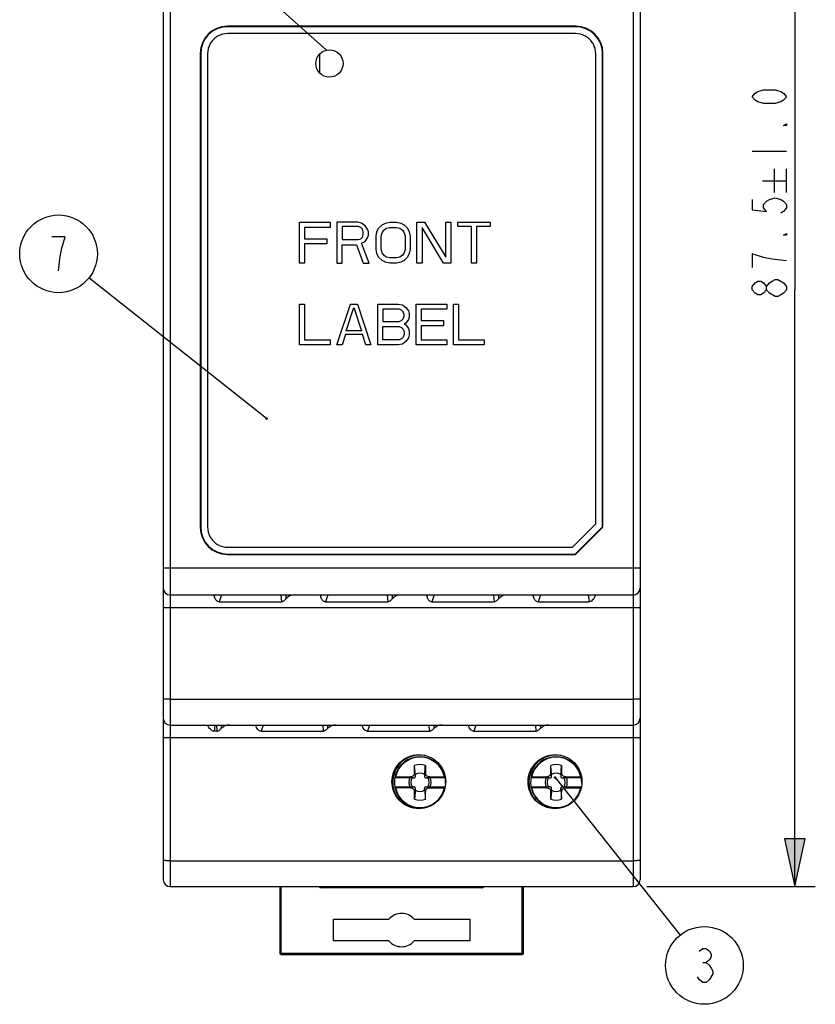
# Model space of a CAD drawing. Header units: millimetres. Extents: x 0 to 594, y 0 to 420.
# Tile 3 of 10: x 139 to 198, y 152 to 224. Entities that reach past the tile are written whole.
import ezdxf

# ---------------------------------------------------------------- set-up
doc = ezdxf.new("R2010")
doc.units = ezdxf.units.MM
doc.header["$LTSCALE"] = 32.67
doc.layers.get('0').update_dxf_attribs({"linetype": 'CONTINUOUS'})
doc.layers.add('03___PRT_ALL_CURVES', color=7, linetype='CONTINUOUS')
doc.styles.get("Standard").update_dxf_attribs({"font": 'txt', "width": 0.8})
doc.dimstyles.get("Standard").update_dxf_attribs({"dimtxt": 0.15625, "dimasz": 0.1875, "dimexe": 0.125, "dimexo": 0.0625, "dimtad": 0, "dimtih": 1, "dimtoh": 1, "dimdsep": 46, "dimtxsty": 'STANDARD', "dimblk": '_FILLED', "dimblk1": '_FILLED', "dimblk2": '_FILLED', "dimcen": 0.09, "dimazin": 2, "dimtp": 0.01, "dimtm": 0.01, "dimtfac": 1, "dimtofl": 0, "dimtmove": 0, "dimatfit": 3, "dimldrblk": '_FILLED', "dimfxl": 1, "dimtolj": 1, "dimarcsym": 0})

# ---------------------------------------------------------------- blocks, each defined once
blk = doc.blocks.new('_FILLED')
at = {"color": 0, "linetype": 'BYBLOCK'}
blk.add_solid([(0, 0), (-1, 0.17), (-1, -0.17)], dxfattribs=at)
blk = doc.blocks.new('_D1_BL1', base_point=(191.542, 204.59))
at = {"color": 2, "linetype": 'CONTINUOUS'}
for p, q in [((185.357, 248.34), (197.726, 248.34)), ((196.226, 248.34), (195.476, 244.84)), ((196.226, 248.34), (196.226, 204.59)), ((196.976, 244.84), (196.226, 248.34)), ((195.476, 244.84), (196.976, 244.84)), ((196.226, 160.84), (196.226, 204.59)), ((196.976, 164.34), (195.476, 164.34)), ((195.476, 164.34), (196.226, 160.84)), ((196.226, 160.84), (196.976, 164.34)), ((185.357, 160.84), (197.726, 160.84))]:
    blk.add_line(p, q, dxfattribs=at)
for points in [[(195.476, 244.84), (196.226, 248.34), (196.976, 244.84)], [(196.976, 164.34), (196.226, 160.84), (195.476, 164.34)]]:
    blk.add_solid(points, dxfattribs=at)

msp = doc.modelspace()

# ---------------------------------------------------------------- linework, layer by layer
at = {"color": 7, "linetype": 'CONTINUOUS'}
for p, q in [((149.857, 247.84), (149.857, 161.34)), ((150.357, 248.34), (150.357, 160.84)), ((184.357, 248.34), (184.357, 160.84)), ((184.857, 247.84), (184.857, 161.34)), ((154.573, 223.967), (154.6, 223.94)), ((180.141, 223.967), (154.573, 223.967)), ((180.115, 223.94), (154.6, 223.94)), ((180.115, 223.44), (154.6, 223.44)), ((180.141, 223.967), (180.115, 223.94)), ((152.581, 221.974), (152.581, 187.206)), ((152.581, 221.974), (152.607, 221.948)), ((152.607, 221.948), (152.607, 187.233)), ((153.107, 221.948), (153.107, 187.233)), ((161.357, 220.554), (161.357, 221.926)), ((181.607, 187.455), (181.607, 221.948)), ((182.133, 221.974), (182.107, 221.948)), ((182.107, 187.248), (182.107, 221.948)), ((182.133, 187.222), (182.133, 221.974)), ((152.581, 187.206), (152.607, 187.233)), ((179.892, 185.74), (181.607, 187.455)), ((180.1, 185.24), (182.107, 187.248)), ((182.133, 187.222), (180.126, 185.214)), ((182.133, 187.222), (182.107, 187.248)), ((154.6, 185.74), (179.892, 185.74)), ((154.573, 185.214), (154.6, 185.24)), ((154.573, 185.214), (180.126, 185.214)), ((154.6, 185.24), (180.1, 185.24)), ((180.126, 185.214), (180.1, 185.24)), ((149.857, 184.24), (184.857, 184.24)), ((150.357, 182.24), (184.357, 182.24)), ((154.131, 182.24), (153.958, 181.732)), ((158.5, 182.24), (158.53, 181.732)), ((158.851, 182.237), (158.867, 181.961)), ((161.937, 182.24), (161.765, 181.732)), ((166.307, 182.24), (166.336, 181.732)), ((166.657, 182.237), (166.673, 181.961)), ((169.744, 182.24), (169.571, 181.732)), ((174.113, 182.24), (174.143, 181.732)), ((174.464, 182.237), (174.48, 181.961)), ((177.55, 182.24), (177.378, 181.732)), ((181.062, 182.24), (181.134, 181.732)), ((181.564, 182.191), (181.557, 182.24)), ((153.958, 181.732), (158.53, 181.732)), ((161.765, 181.732), (166.336, 181.732)), ((169.571, 181.732), (174.143, 181.732)), ((177.378, 181.732), (181.134, 181.732)), ((184.357, 181.293), (150.357, 181.293)), ((150.357, 174.586), (184.357, 174.586)), ((150.357, 172.69), (184.357, 172.69)), ((153.652, 172.69), (153.59, 172.244)), ((153.757, 172.69), (153.783, 172.244)), ((154.107, 172.69), (154.121, 172.442)), ((157.194, 172.69), (157.042, 172.244)), ((161.563, 172.69), (161.589, 172.244)), ((161.913, 172.69), (161.928, 172.442)), ((165, 172.69), (164.849, 172.244)), ((169.396, 172.244), (169.37, 172.69)), ((169.72, 172.69), (169.734, 172.442)), ((172.807, 172.69), (172.655, 172.244)), ((177.176, 172.69), (177.202, 172.244)), ((177.526, 172.69), (177.541, 172.442)), ((153.783, 172.244), (153.59, 172.244)), ((157.042, 172.244), (161.589, 172.244)), ((164.849, 172.244), (169.396, 172.244)), ((172.655, 172.244), (177.202, 172.244)), ((184.357, 171.743), (150.357, 171.743)), ((168.305, 169.188), (168.305, 169.726)), ((168.369, 168.931), (168.305, 169.188)), ((169.105, 169.188), (169.041, 168.931)), ((169.105, 169.726), (169.105, 169.188)), ((178.305, 169.188), (178.305, 169.726)), ((178.369, 168.931), (178.305, 169.188)), ((179.105, 169.188), (179.041, 168.931)), ((179.105, 169.726), (179.105, 169.188)), ((166.86, 168.842), (167.969, 168.842)), ((166.899, 168.889), (168.005, 168.889)), ((168.005, 168.889), (168.263, 168.825)), ((168.13, 168.827), (168.263, 168.825)), ((168.369, 168.931), (168.367, 169.064)), ((169.043, 169.064), (169.041, 168.931)), ((169.147, 168.825), (169.404, 168.889)), ((169.147, 168.825), (169.28, 168.827)), ((169.404, 168.889), (170.511, 168.889)), ((169.441, 168.842), (170.55, 168.842)), ((176.86, 168.842), (177.969, 168.842)), ((176.899, 168.889), (178.005, 168.889)), ((178.005, 168.889), (178.263, 168.825)), ((178.13, 168.827), (178.263, 168.825)), ((178.369, 168.931), (178.367, 169.064)), ((179.043, 169.064), (179.041, 168.931)), ((179.147, 168.825), (179.404, 168.889)), ((179.147, 168.825), (179.28, 168.827)), ((179.404, 168.889), (180.511, 168.889)), ((179.441, 168.842), (180.55, 168.842)), ((167.969, 168.136), (166.86, 168.136)), ((168.005, 168.089), (166.899, 168.089)), ((168.263, 168.153), (168.005, 168.089)), ((168.263, 168.153), (168.13, 168.15)), ((168.305, 167.789), (168.369, 168.047)), ((168.305, 167.252), (168.305, 167.789)), ((168.367, 167.913), (168.369, 168.047)), ((169.043, 167.913), (169.041, 168.047)), ((169.041, 168.047), (169.105, 167.789)), ((169.105, 167.252), (169.105, 167.789)), ((169.404, 168.089), (169.147, 168.153)), ((169.147, 168.153), (169.28, 168.15)), ((169.404, 168.089), (170.511, 168.089)), ((170.542, 168.136), (169.441, 168.136)), ((177.969, 168.136), (176.86, 168.136)), ((178.005, 168.089), (176.899, 168.089)), ((178.263, 168.153), (178.005, 168.089)), ((178.263, 168.153), (178.13, 168.15)), ((178.305, 167.789), (178.369, 168.047)), ((178.305, 167.252), (178.305, 167.789)), ((178.367, 167.913), (178.369, 168.047)), ((179.041, 168.047), (179.105, 167.789)), ((179.043, 167.913), (179.041, 168.047)), ((179.105, 167.252), (179.105, 167.789)), ((179.404, 168.089), (179.147, 168.153)), ((179.147, 168.153), (179.28, 168.15)), ((179.404, 168.089), (180.511, 168.089)), ((180.541, 168.136), (179.441, 168.136)), ((150.357, 162.736), (184.357, 162.736)), ((150.357, 160.84), (184.357, 160.84)), ((158.407, 160.84), (158.407, 155.95)), ((158.507, 155.85), (158.507, 160.84)), ((161.457, 160.75), (161.457, 160.84)), ((173.257, 160.75), (161.457, 160.75)), ((173.257, 160.84), (173.257, 160.75)), ((176.207, 155.85), (176.207, 160.84)), ((176.307, 155.95), (176.307, 160.84)), ((162.359, 156.85), (162.359, 158.45)), ((162.359, 158.45), (166.429, 158.45)), ((168.285, 158.45), (172.355, 158.45)), ((172.355, 158.45), (172.355, 156.85)), ((166.429, 156.85), (162.359, 156.85)), ((172.355, 156.85), (168.285, 156.85)), ((158.407, 155.95), (176.307, 155.95)), ((158.507, 155.85), (176.207, 155.85))]:
    msp.add_line(p, q, dxfattribs=at)
at = {"color": 2, "linetype": 'CONTINUOUS'}
for p, q in [((193.101, 218.803), (193.309, 219.053)), ((193.309, 219.053), (193.518, 219.178)), ((193.518, 219.178), (193.934, 219.303)), ((193.934, 219.303), (194.768, 219.303)), ((194.768, 219.303), (195.184, 219.178)), ((195.184, 219.178), (195.393, 219.053)), ((195.393, 219.053), (195.601, 218.803)), ((193.309, 218.553), (193.101, 218.803)), ((193.518, 218.428), (193.309, 218.553)), ((193.934, 218.303), (193.518, 218.428)), ((194.768, 218.303), (193.934, 218.303)), ((195.184, 218.428), (194.768, 218.303)), ((195.393, 218.553), (195.184, 218.428)), ((195.601, 218.803), (195.393, 218.553)), ((195.393, 216.678), (195.601, 216.803)), ((195.601, 216.803), (195.601, 216.678)), ((195.601, 216.678), (195.393, 216.678)), ((193.101, 214.803), (195.601, 214.803)), ((194.726, 211.761), (194.726, 213.511)), ((195.601, 211.761), (195.601, 213.511)), ((193.851, 212.636), (195.601, 212.636)), ((193.101, 211.261), (193.101, 210.511)), ((193.934, 210.886), (194.143, 211.136)), ((194.143, 211.136), (194.351, 211.261)), ((194.351, 211.261), (194.768, 211.386)), ((194.768, 211.386), (195.184, 211.261)), ((195.184, 211.261), (195.393, 211.136)), ((195.393, 211.136), (195.601, 210.886)), ((193.101, 210.511), (194.143, 210.386)), ((193.934, 210.636), (193.934, 210.886)), ((194.143, 210.386), (193.934, 210.636)), ((195.393, 210.386), (195.184, 210.261)), ((195.601, 210.636), (195.393, 210.386)), ((195.601, 210.886), (195.601, 210.636)), ((142.671, 208.522), (141.671, 208.522)), ((142.421, 207.689), (142.546, 208.105)), ((142.546, 208.105), (142.671, 208.522)), ((195.393, 208.636), (195.601, 208.761)), ((195.601, 208.636), (195.393, 208.636)), ((195.601, 208.761), (195.601, 208.636)), ((142.296, 207.064), (142.421, 207.689)), ((142.171, 206.022), (142.296, 207.064)), ((193.101, 207.261), (193.101, 206.261)), ((193.934, 207.011), (193.101, 207.261)), ((194.559, 206.886), (193.934, 207.011)), ((195.601, 206.761), (194.559, 206.886)), ((193.309, 205.136), (193.518, 205.261)), ((193.518, 205.261), (193.726, 205.261)), ((193.726, 205.261), (193.934, 205.136)), ((194.351, 205.136), (194.559, 205.261)), ((194.559, 205.261), (194.768, 205.386)), ((194.768, 205.386), (194.976, 205.386)), ((194.976, 205.386), (195.393, 205.136)), ((193.101, 204.886), (193.309, 205.136)), ((193.101, 204.636), (193.101, 204.886)), ((193.309, 204.386), (193.101, 204.636)), ((193.934, 205.136), (194.143, 204.886)), ((194.143, 204.636), (193.934, 204.386)), ((194.143, 204.886), (194.351, 205.136)), ((194.143, 204.636), (194.143, 204.886)), ((194.351, 204.386), (194.143, 204.636)), ((195.393, 205.136), (195.601, 204.886)), ((195.601, 204.636), (195.393, 204.386)), ((195.601, 204.886), (195.601, 204.636)), ((193.518, 204.261), (193.309, 204.386)), ((193.726, 204.261), (193.518, 204.261)), ((193.934, 204.386), (193.726, 204.261)), ((194.768, 204.136), (194.351, 204.386)), ((194.976, 204.136), (194.768, 204.136)), ((195.184, 204.261), (194.976, 204.136)), ((195.393, 204.386), (195.184, 204.261)), ((189.21, 156.093), (189.46, 156.301)), ((189.46, 156.301), (189.71, 156.301)), ((189.71, 156.301), (189.96, 156.093)), ((189.96, 156.093), (190.085, 155.884)), ((189.96, 155.468), (189.71, 155.259)), ((190.085, 155.676), (189.96, 155.468)), ((190.085, 155.884), (190.085, 155.676)), ((189.46, 155.259), (189.71, 155.259)), ((189.71, 155.259), (189.96, 155.051)), ((189.96, 155.051), (190.085, 154.843)), ((190.085, 154.843), (190.21, 154.634)), ((190.21, 154.634), (190.21, 154.426)), ((189.21, 154.009), (189.085, 154.218)), ((189.46, 153.801), (189.21, 154.009)), ((189.96, 154.009), (189.71, 153.801)), ((190.21, 154.426), (189.96, 154.009)), ((189.71, 153.801), (189.46, 153.801))]:
    msp.add_line(p, q, dxfattribs=at)
at = {"color": 7, "linetype": 'CONTINUOUS'}
msp.add_circle((162.057, 221.24), 1, dxfattribs=at)
at = {"color": 2, "linetype": 'CONTINUOUS'}
for centre in [(142.171, 207.272), (189.585, 155.051)]:
    msp.add_circle(centre, 2.851, dxfattribs=at)
at = {"color": 7, "linetype": 'CONTINUOUS'}
for centre, radius, start, end in [((150.357, 182.74), 0.5, 180, 270), ((184.357, 182.74), 0.5, 270, 360), ((150.357, 173.19), 0.5, 180, 270), ((184.357, 173.19), 0.5, 270, 360), ((168.705, 168.489), 2, 78.7646, 221.96445), ((168.705, 168.489), 1.88, 357.33958, 293.8932), ((168.705, 168.489), 1.85, 12.48689, 167.51311), ((178.705, 168.489), 2, 79.04082, 221.86665), ((178.705, 168.489), 1.88, 357.28349, 294.03664), ((178.705, 168.489), 1.85, 12.48689, 167.51311), ((168.705, 168.489), 1.3, 72.07978, 107.92021), ((168.705, 168.489), 0.667, 59.54276, 120.45723), ((178.705, 168.489), 1.3, 72.07978, 107.92021), ((178.705, 168.489), 0.667, 59.54276, 120.45723), ((166.898, 166.959), 1.93, 89.99178, 90.81228), ((168.705, 168.489), 0.816, 154.38424, 205.61576), ((172.682, 220.167), 51.542, 264.75302, 264.93217), ((168.705, 168.489), 0.667, 149.54337, 210.4574), ((165.236, 214.537), 45.889, 275.05676, 275.25799), ((168.705, 168.489), 0.667, 329.54276, 30.4574), ((168.705, 168.489), 0.816, 334.38424, 25.61576), ((170.511, 166.927), 1.962, 89.19386, 90.0011), ((176.898, 166.959), 1.93, 89.99178, 90.81228), ((178.705, 168.489), 0.816, 154.38424, 205.61576), ((182.682, 220.167), 51.542, 264.75302, 264.93217), ((178.705, 168.489), 0.667, 149.54337, 210.4574), ((175.236, 214.537), 45.889, 275.05676, 275.25799), ((178.705, 168.489), 0.667, 329.54276, 30.4574), ((178.705, 168.489), 0.816, 334.38424, 25.61576), ((180.511, 166.926), 1.963, 89.19413, 90.00133), ((166.899, 170.05), 1.962, 269.19381, 270.0011), ((168.705, 168.489), 1.85, 192.48689, 347.51311), ((172.174, 122.442), 45.887, 95.05696, 95.25819), ((168.705, 168.489), 0.667, 239.54276, 300.45723), ((165.077, 120.683), 47.653, 84.74593, 84.93972), ((170.511, 170.07), 1.981, 269.99927, 270.47115), ((176.899, 170.05), 1.962, 269.19381, 270.0011), ((178.705, 168.489), 1.85, 192.48689, 347.51311), ((182.174, 122.442), 45.887, 95.05696, 95.25819), ((178.705, 168.489), 0.667, 239.54276, 300.45723), ((175.077, 120.683), 47.653, 84.74593, 84.93972), ((180.511, 170.07), 1.981, 269.99932, 270.46532), ((168.705, 168.489), 1.3, 252.07978, 287.92021), ((178.705, 168.489), 1.3, 252.07978, 287.92021), ((150.357, 161.34), 0.5, 180, 270), ((184.357, 161.34), 0.5, 270, 360), ((161.457, 160.95), 0.2, 213.58806, 270), ((173.257, 160.95), 0.2, 270, 326.41475), ((167.357, 157.65), 1.225, 40.7728, 139.2272), ((167.357, 157.65), 1.225, 220.7728, 319.2272), ((158.507, 155.95), 0.1, 180, 270), ((176.207, 155.95), 0.1, 270, 360)]:
    msp.add_arc(centre, radius, start, end, dxfattribs=at)
for centre, major_axis, ratio, start_param, end_param in [((154.589, 221.959), (-1.425, 1.425), 0.992433, -0.7816, 0.7816), ((154.615, 221.933), (1.425, -1.425), 0.992433, 2.359993, 3.923193), ((180.1, 221.933), (-1.425, -1.425), 0.992433, 2.359993, 3.923193), ((180.126, 221.959), (1.425, 1.425), 0.992433, -0.7816, 0.7816), ((154.589, 187.222), (1.425, 1.425), 0.992433, -3.923193, -2.359993), ((154.615, 187.248), (1.425, 1.425), 0.992433, 2.359993, 3.923193), ((159.704, 181.24), (0.819, -0.741), 0.820018, 8.688906, 9.455602), ((167.51, 181.24), (0.819, -0.741), 0.820018, 8.688906, 9.455602), ((175.317, 181.24), (0.819, -0.741), 0.820018, 8.688906, 9.455602), ((154.931, 171.69), (0.819, -0.741), 0.820018, 2.405721, 3.126437), ((162.737, 171.69), (0.819, -0.741), 0.820018, 2.405721, 3.126437), ((170.544, 171.69), (0.819, -0.741), 0.820018, 2.405721, 3.126437), ((178.35, 171.69), (0.819, -0.741), 0.820018, 2.405721, 3.126437)]:
    msp.add_ellipse(centre, major_axis=major_axis, ratio=ratio, start_param=start_param, end_param=end_param, dxfattribs=at)
for points in [[(154.6, 223.44), (154.338, 223.44), (153.817, 223.301), (153.247, 222.731), (153.107, 222.21), (153.107, 221.948)], [(181.607, 221.948), (181.607, 222.21), (181.468, 222.731), (180.898, 223.301), (180.377, 223.44), (180.115, 223.44)], [(153.107, 187.233), (153.107, 186.971), (153.247, 186.45), (153.817, 185.88), (154.338, 185.74), (154.6, 185.74)]]:
    msp.add_open_spline(points, degree=3, dxfattribs=at)
for points, knots in [([(153.958, 181.732), (153.922, 181.732), (153.852, 181.751), (153.774, 181.817), (153.716, 181.89), (153.659, 181.98), (153.614, 182.075), (153.598, 182.157), (153.608, 182.186)], [0, 0, 0, 0, 0.173497, 0.336633, 0.487099, 0.624308, 0.850108, 1, 1, 1, 1]), ([(153.608, 182.186), (153.611, 182.195), (153.622, 182.214), (153.653, 182.231), (153.693, 182.239), (153.723, 182.24), (153.74, 182.24)], [0, 0, 0, 0, 0.192837, 0.402667, 0.667299, 1, 1, 1, 1]), ([(161.765, 181.732), (161.729, 181.732), (161.658, 181.751), (161.581, 181.817), (161.522, 181.89), (161.466, 181.98), (161.421, 182.075), (161.405, 182.157), (161.415, 182.186)], [0, 0, 0, 0, 0.173497, 0.336633, 0.487099, 0.624308, 0.850108, 1, 1, 1, 1]), ([(161.415, 182.186), (161.418, 182.195), (161.429, 182.214), (161.459, 182.231), (161.5, 182.239), (161.53, 182.24), (161.547, 182.24)], [0, 0, 0, 0, 0.192837, 0.402667, 0.667299, 1, 1, 1, 1]), ([(169.571, 181.732), (169.535, 181.732), (169.465, 181.751), (169.387, 181.817), (169.329, 181.89), (169.272, 181.98), (169.227, 182.075), (169.211, 182.157), (169.221, 182.186)], [0, 0, 0, 0, 0.173497, 0.336633, 0.487099, 0.624308, 0.850108, 1, 1, 1, 1]), ([(169.221, 182.186), (169.224, 182.195), (169.235, 182.214), (169.265, 182.231), (169.306, 182.239), (169.336, 182.24), (169.353, 182.24)], [0, 0, 0, 0, 0.192837, 0.402667, 0.667299, 1, 1, 1, 1]), ([(177.378, 181.732), (177.342, 181.732), (177.271, 181.751), (177.194, 181.817), (177.135, 181.89), (177.079, 181.98), (177.034, 182.075), (177.018, 182.157), (177.027, 182.186)], [0, 0, 0, 0, 0.173497, 0.336633, 0.487099, 0.624308, 0.850108, 1, 1, 1, 1]), ([(177.027, 182.186), (177.031, 182.195), (177.042, 182.214), (177.072, 182.231), (177.112, 182.239), (177.143, 182.24), (177.16, 182.24)], [0, 0, 0, 0, 0.192837, 0.402667, 0.667299, 1, 1, 1, 1]), ([(181.55, 182.121), (181.536, 182.087), (181.493, 182.014), (181.38, 181.862), (181.244, 181.732), (181.134, 181.732)], [0, 0, 0, 0, 0.190069, 0.430702, 1, 1, 1, 1]), ([(181.564, 182.191), (181.565, 182.186), (181.565, 182.162), (181.557, 182.139), (181.55, 182.121)], [0, 0, 0, 0, 0.206425, 1, 1, 1, 1]), ([(158.867, 181.961), (158.825, 181.911), (158.733, 181.811), (158.603, 181.732), (158.53, 181.732)], [0, 0, 0, 0, 0.472736, 1, 1, 1, 1]), ([(166.673, 181.961), (166.631, 181.911), (166.539, 181.811), (166.409, 181.732), (166.336, 181.732)], [0, 0, 0, 0, 0.472736, 1, 1, 1, 1]), ([(174.48, 181.961), (174.438, 181.911), (174.346, 181.811), (174.216, 181.732), (174.143, 181.732)], [0, 0, 0, 0, 0.472736, 1, 1, 1, 1]), ([(150.357, 181.293), (150.293, 181.293), (150.201, 181.294), (150.083, 181.297), (150.008, 181.3), (149.948, 181.304), (149.899, 181.307), (149.876, 181.313), (149.857, 181.315), (149.857, 181.319)], [0, 0, 0, 0, 0.381067, 0.553351, 0.70431, 0.828311, 0.920847, 0.978293, 1, 1, 1, 1]), ([(184.857, 181.319), (184.857, 181.315), (184.839, 181.313), (184.815, 181.307), (184.767, 181.304), (184.707, 181.3), (184.631, 181.297), (184.514, 181.294), (184.421, 181.293), (184.357, 181.293)], [0, 0, 0, 0, 0.021707, 0.079153, 0.171689, 0.29569, 0.446649, 0.618933, 1, 1, 1, 1]), ([(150.357, 174.586), (150.293, 174.586), (150.201, 174.587), (150.083, 174.59), (150.008, 174.593), (149.948, 174.597), (149.899, 174.6), (149.876, 174.605), (149.857, 174.608), (149.857, 174.612)], [0, 0, 0, 0, 0.381067, 0.553351, 0.70431, 0.828311, 0.920847, 0.978293, 1, 1, 1, 1]), ([(184.857, 174.612), (184.857, 174.608), (184.839, 174.605), (184.815, 174.6), (184.767, 174.597), (184.707, 174.593), (184.631, 174.59), (184.514, 174.587), (184.421, 174.586), (184.357, 174.586)], [0, 0, 0, 0, 0.021707, 0.079153, 0.171689, 0.29569, 0.446649, 0.618933, 1, 1, 1, 1]), ([(156.674, 172.646), (156.677, 172.654), (156.686, 172.669), (156.71, 172.683), (156.743, 172.689), (156.768, 172.69), (156.781, 172.69)], [0, 0, 0, 0, 0.192525, 0.403264, 0.66786, 1, 1, 1, 1]), ([(164.481, 172.646), (164.483, 172.654), (164.492, 172.669), (164.517, 172.683), (164.55, 172.689), (164.574, 172.69), (164.588, 172.69)], [0, 0, 0, 0, 0.192525, 0.403264, 0.66786, 1, 1, 1, 1]), ([(172.287, 172.646), (172.29, 172.654), (172.299, 172.669), (172.323, 172.683), (172.356, 172.689), (172.381, 172.69), (172.394, 172.69)], [0, 0, 0, 0, 0.192525, 0.403264, 0.66786, 1, 1, 1, 1]), ([(153.59, 172.244), (153.553, 172.244), (153.481, 172.26), (153.368, 172.332), (153.267, 172.435), (153.19, 172.538), (153.156, 172.607), (153.15, 172.638), (153.152, 172.65)], [0, 0, 0, 0, 0.174324, 0.338685, 0.629772, 0.857962, 0.940664, 1, 1, 1, 1]), ([(153.783, 172.244), (153.82, 172.244), (153.908, 172.264), (154.02, 172.341), (154.09, 172.408), (154.121, 172.442)], [0, 0, 0, 0, 0.2739, 0.656806, 1, 1, 1, 1]), ([(157.042, 172.244), (157.007, 172.244), (156.938, 172.258), (156.833, 172.328), (156.746, 172.434), (156.685, 172.544), (156.665, 172.62), (156.674, 172.646)], [0, 0, 0, 0, 0.178182, 0.34535, 0.635328, 0.858101, 1, 1, 1, 1]), ([(161.928, 172.442), (161.907, 172.42), (161.815, 172.328), (161.691, 172.244), (161.589, 172.244)], [0, 0, 0, 0, 0.227256, 1, 1, 1, 1]), ([(164.849, 172.244), (164.814, 172.244), (164.745, 172.258), (164.639, 172.328), (164.553, 172.434), (164.491, 172.544), (164.472, 172.62), (164.481, 172.646)], [0, 0, 0, 0, 0.178182, 0.34535, 0.635328, 0.858101, 1, 1, 1, 1]), ([(169.734, 172.442), (169.714, 172.42), (169.622, 172.328), (169.498, 172.244), (169.396, 172.244)], [0, 0, 0, 0, 0.227256, 1, 1, 1, 1]), ([(172.655, 172.244), (172.62, 172.244), (172.551, 172.258), (172.446, 172.328), (172.359, 172.434), (172.298, 172.544), (172.278, 172.62), (172.287, 172.646)], [0, 0, 0, 0, 0.178182, 0.34535, 0.635328, 0.858101, 1, 1, 1, 1]), ([(177.541, 172.442), (177.52, 172.42), (177.428, 172.328), (177.304, 172.244), (177.202, 172.244)], [0, 0, 0, 0, 0.227256, 1, 1, 1, 1]), ([(150.357, 171.743), (150.293, 171.743), (150.201, 171.744), (150.083, 171.747), (150.008, 171.75), (149.948, 171.754), (149.899, 171.757), (149.876, 171.763), (149.857, 171.765), (149.857, 171.769)], [0, 0, 0, 0, 0.381067, 0.553351, 0.70431, 0.828311, 0.920847, 0.978293, 1, 1, 1, 1]), ([(184.857, 171.769), (184.857, 171.765), (184.839, 171.763), (184.815, 171.757), (184.767, 171.754), (184.707, 171.75), (184.631, 171.747), (184.514, 171.744), (184.421, 171.743), (184.357, 171.743)], [0, 0, 0, 0, 0.021707, 0.079153, 0.171689, 0.29569, 0.446649, 0.618933, 1, 1, 1, 1]), ([(168.62, 166.561), (168.362, 166.561), (167.843, 166.667), (167.183, 167.104), (166.748, 167.765), (166.589, 168.54), (166.749, 169.315), (167.184, 169.975), (167.845, 170.411), (168.364, 170.518), (168.621, 170.518)], [0, 0, 0, 0, 0.125077, 0.250101, 0.375078, 0.5, 0.624921, 0.7499, 0.874924, 1, 1, 1, 1]), ([(168.621, 170.518), (168.878, 170.518), (169.397, 170.411), (170.057, 169.975), (170.492, 169.314), (170.651, 168.539), (170.492, 167.764), (170.056, 167.103), (169.396, 166.667), (168.877, 166.561), (168.62, 166.561)], [0, 0, 0, 0, 0.125076, 0.250099, 0.375077, 0.499997, 0.62492, 0.749898, 0.874923, 1, 1, 1, 1]), ([(178.62, 166.562), (178.363, 166.562), (177.844, 166.668), (177.184, 167.104), (176.749, 167.765), (176.59, 168.54), (176.75, 169.314), (177.185, 169.975), (177.845, 170.411), (178.364, 170.517), (178.621, 170.517)], [0, 0, 0, 0, 0.125077, 0.2501, 0.375078, 0.5, 0.624921, 0.7499, 0.874924, 1, 1, 1, 1]), ([(178.621, 170.517), (178.878, 170.517), (179.397, 170.411), (180.057, 169.975), (180.492, 169.314), (180.651, 168.539), (180.491, 167.764), (180.056, 167.104), (179.396, 166.668), (178.877, 166.562), (178.62, 166.562)], [0, 0, 0, 0, 0.125076, 0.250099, 0.375077, 0.499997, 0.62492, 0.749898, 0.874923, 1, 1, 1, 1]), ([(168.305, 169.188), (168.305, 169.149), (168.289, 169.071), (168.223, 168.97), (168.123, 168.905), (168.044, 168.889), (168.005, 168.889)], [0, 0, 0, 0, 0.250011, 0.500002, 0.749991, 1, 1, 1, 1]), ([(168.367, 169.064), (168.357, 169.176), (168.336, 169.396), (168.315, 169.617), (168.305, 169.726)], [0, 0, 0, 0, 0.50647, 1, 1, 1, 1]), ([(169.043, 169.064), (169.053, 169.176), (169.074, 169.396), (169.094, 169.617), (169.105, 169.726)], [0, 0, 0, 0, 0.50647, 1, 1, 1, 1]), ([(169.404, 168.889), (169.366, 168.889), (169.287, 168.905), (169.187, 168.97), (169.121, 169.071), (169.105, 169.149), (169.105, 169.188)], [0, 0, 0, 0, 0.250011, 0.500002, 0.749991, 1, 1, 1, 1]), ([(178.305, 169.188), (178.305, 169.169), (178.301, 169.129), (178.284, 169.073), (178.256, 169.021), (178.219, 168.975), (178.173, 168.937), (178.121, 168.91), (178.064, 168.893), (178.025, 168.889), (178.005, 168.889)], [0, 0, 0, 0, 0.125006, 0.250008, 0.375005, 0.500002, 0.624999, 0.749996, 0.874995, 1, 1, 1, 1]), ([(178.367, 169.064), (178.357, 169.176), (178.336, 169.396), (178.315, 169.617), (178.305, 169.726)], [0, 0, 0, 0, 0.50647, 1, 1, 1, 1]), ([(179.043, 169.064), (179.053, 169.176), (179.074, 169.396), (179.094, 169.617), (179.105, 169.726)], [0, 0, 0, 0, 0.50647, 1, 1, 1, 1]), ([(179.404, 168.889), (179.366, 168.889), (179.287, 168.905), (179.187, 168.97), (179.121, 169.071), (179.105, 169.149), (179.105, 169.188)], [0, 0, 0, 0, 0.250011, 0.500002, 0.749991, 1, 1, 1, 1]), ([(168.263, 168.825), (168.277, 168.824), (168.305, 168.829), (168.342, 168.852), (168.365, 168.889), (168.369, 168.917), (168.369, 168.931)], [0, 0, 0, 0, 0.246462, 0.5, 0.753538, 1, 1, 1, 1]), ([(169.041, 168.931), (169.041, 168.917), (169.045, 168.889), (169.068, 168.852), (169.105, 168.829), (169.133, 168.824), (169.147, 168.825)], [0, 0, 0, 0, 0.246462, 0.5, 0.753538, 1, 1, 1, 1]), ([(178.263, 168.825), (178.277, 168.824), (178.305, 168.829), (178.342, 168.852), (178.365, 168.889), (178.369, 168.917), (178.369, 168.931)], [0, 0, 0, 0, 0.246462, 0.5, 0.753538, 1, 1, 1, 1]), ([(179.041, 168.931), (179.041, 168.917), (179.045, 168.889), (179.068, 168.852), (179.105, 168.829), (179.133, 168.824), (179.147, 168.825)], [0, 0, 0, 0, 0.246462, 0.5, 0.753538, 1, 1, 1, 1]), ([(168.005, 168.089), (168.044, 168.089), (168.123, 168.073), (168.223, 168.007), (168.289, 167.907), (168.305, 167.828), (168.305, 167.789)], [0, 0, 0, 0, 0.250011, 0.500002, 0.749991, 1, 1, 1, 1]), ([(168.369, 168.047), (168.369, 168.06), (168.365, 168.089), (168.342, 168.126), (168.305, 168.149), (168.277, 168.153), (168.263, 168.153)], [0, 0, 0, 0, 0.246462, 0.5, 0.753538, 1, 1, 1, 1]), ([(168.367, 167.913), (168.357, 167.802), (168.336, 167.581), (168.315, 167.361), (168.305, 167.252)], [0, 0, 0, 0, 0.506469, 1, 1, 1, 1]), ([(169.147, 168.153), (169.133, 168.153), (169.105, 168.149), (169.068, 168.126), (169.045, 168.089), (169.041, 168.06), (169.041, 168.047)], [0, 0, 0, 0, 0.246462, 0.5, 0.753538, 1, 1, 1, 1]), ([(169.043, 167.913), (169.053, 167.802), (169.074, 167.581), (169.094, 167.361), (169.105, 167.252)], [0, 0, 0, 0, 0.506469, 1, 1, 1, 1]), ([(169.105, 167.789), (169.105, 167.828), (169.121, 167.907), (169.187, 168.007), (169.287, 168.073), (169.366, 168.089), (169.404, 168.089)], [0, 0, 0, 0, 0.250011, 0.500002, 0.749991, 1, 1, 1, 1]), ([(178.005, 168.089), (178.044, 168.089), (178.123, 168.073), (178.223, 168.007), (178.289, 167.907), (178.305, 167.828), (178.305, 167.789)], [0, 0, 0, 0, 0.250011, 0.500002, 0.749991, 1, 1, 1, 1]), ([(178.369, 168.047), (178.369, 168.06), (178.365, 168.089), (178.342, 168.126), (178.305, 168.149), (178.277, 168.153), (178.263, 168.153)], [0, 0, 0, 0, 0.246462, 0.5, 0.753538, 1, 1, 1, 1]), ([(178.367, 167.913), (178.357, 167.802), (178.336, 167.581), (178.315, 167.361), (178.305, 167.252)], [0, 0, 0, 0, 0.506469, 1, 1, 1, 1]), ([(179.147, 168.153), (179.133, 168.153), (179.105, 168.149), (179.068, 168.126), (179.045, 168.089), (179.041, 168.06), (179.041, 168.047)], [0, 0, 0, 0, 0.246462, 0.5, 0.753538, 1, 1, 1, 1]), ([(179.043, 167.913), (179.053, 167.802), (179.074, 167.581), (179.094, 167.361), (179.105, 167.252)], [0, 0, 0, 0, 0.506469, 1, 1, 1, 1]), ([(179.105, 167.789), (179.105, 167.828), (179.121, 167.907), (179.187, 168.007), (179.287, 168.073), (179.366, 168.089), (179.404, 168.089)], [0, 0, 0, 0, 0.250011, 0.500002, 0.749991, 1, 1, 1, 1]), ([(150.357, 162.736), (150.293, 162.736), (150.201, 162.737), (150.083, 162.74), (150.008, 162.743), (149.948, 162.747), (149.899, 162.75), (149.876, 162.755), (149.857, 162.758), (149.857, 162.762)], [0, 0, 0, 0, 0.381067, 0.553351, 0.70431, 0.828311, 0.920847, 0.978293, 1, 1, 1, 1]), ([(184.857, 162.762), (184.857, 162.758), (184.839, 162.755), (184.815, 162.75), (184.767, 162.747), (184.707, 162.743), (184.631, 162.74), (184.514, 162.737), (184.421, 162.736), (184.357, 162.736)], [0, 0, 0, 0, 0.021707, 0.079153, 0.171689, 0.29569, 0.446649, 0.618933, 1, 1, 1, 1])]:
    msp.add_open_spline(points, degree=3, knots=knots, dxfattribs=at)
at = {"layer": '03___PRT_ALL_CURVES', "color": 4, "linetype": 'CONTINUOUS'}
for p, q in [((159.857, 206.59), (159.857, 209.59)), ((159.857, 209.59), (162.107, 209.59)), ((162.107, 209.59), (162.107, 209.207)), ((162.607, 209.59), (162.607, 206.59)), ((164.107, 209.59), (162.607, 209.59)), ((164.42, 209.527), (164.107, 209.59)), ((166.17, 209.527), (166.482, 209.59)), ((166.482, 209.59), (166.982, 209.59)), ((166.982, 209.59), (167.295, 209.527)), ((168.482, 206.59), (168.482, 209.59)), ((168.482, 209.59), (169.045, 209.59)), ((169.045, 209.59), (170.607, 207.037)), ((170.607, 207.037), (170.607, 209.59)), ((170.607, 209.59), (170.982, 209.59)), ((170.982, 209.59), (170.982, 206.59)), ((171.482, 209.271), (171.482, 209.59)), ((171.482, 209.59), (173.857, 209.59)), ((173.857, 209.59), (173.857, 209.271)), ((160.232, 209.207), (160.232, 208.378)), ((162.107, 209.207), (160.232, 209.207)), ((162.982, 209.271), (162.982, 208.314)), ((164.17, 209.271), (162.982, 209.271)), ((164.357, 209.207), (164.17, 209.271)), ((164.482, 209.08), (164.357, 209.207)), ((164.67, 209.335), (164.42, 209.527)), ((164.545, 208.888), (164.482, 209.08)), ((164.545, 208.697), (164.545, 208.888)), ((164.857, 209.08), (164.67, 209.335)), ((164.92, 208.888), (164.857, 209.08)), ((164.92, 208.633), (164.92, 208.888)), ((165.482, 208.569), (165.545, 208.888)), ((165.545, 208.888), (165.67, 209.144)), ((165.67, 209.144), (165.92, 209.399)), ((165.857, 208.569), (165.92, 208.824)), ((165.92, 209.399), (166.17, 209.527)), ((165.92, 208.824), (166.045, 209.016)), ((166.045, 209.016), (166.232, 209.144)), ((166.232, 209.144), (166.482, 209.207)), ((166.482, 209.207), (166.982, 209.207)), ((166.982, 209.207), (167.232, 209.144)), ((167.232, 209.144), (167.42, 209.016)), ((167.295, 209.527), (167.545, 209.399)), ((167.42, 209.016), (167.545, 208.824)), ((167.545, 209.399), (167.795, 209.144)), ((167.545, 208.824), (167.607, 208.569)), ((167.795, 209.144), (167.92, 208.888)), ((167.92, 208.888), (167.982, 208.569)), ((168.857, 209.207), (168.857, 206.59)), ((170.42, 206.59), (168.857, 209.207)), ((172.482, 209.271), (171.482, 209.271)), ((172.482, 206.59), (172.482, 209.271)), ((172.857, 209.271), (172.857, 206.59)), ((173.857, 209.271), (172.857, 209.271)), ((160.232, 208.378), (161.857, 208.378)), ((161.857, 208.378), (161.857, 207.995)), ((162.982, 208.314), (164.17, 208.314)), ((164.17, 208.314), (164.357, 208.378)), ((164.357, 208.378), (164.482, 208.505)), ((164.42, 208.058), (164.67, 208.186)), ((164.482, 208.505), (164.545, 208.697)), ((164.67, 208.186), (164.857, 208.441)), ((164.857, 208.441), (164.92, 208.633)), ((165.482, 207.612), (165.482, 208.569)), ((165.857, 207.612), (165.857, 208.569)), ((167.607, 208.569), (167.607, 207.612)), ((167.982, 208.569), (167.982, 207.612)), ((160.232, 207.995), (160.232, 206.59)), ((161.857, 207.995), (160.232, 207.995)), ((162.982, 206.59), (162.982, 207.931)), ((162.982, 207.931), (164.045, 207.931)), ((164.045, 207.931), (164.545, 206.59)), ((164.982, 206.59), (164.42, 208.058)), ((165.545, 207.292), (165.482, 207.612)), ((165.92, 207.356), (165.857, 207.612)), ((167.607, 207.612), (167.545, 207.356)), ((167.982, 207.612), (167.92, 207.292)), ((165.67, 207.037), (165.545, 207.292)), ((165.92, 206.782), (165.67, 207.037)), ((166.045, 207.165), (165.92, 207.356)), ((166.17, 206.654), (165.92, 206.782)), ((166.232, 207.037), (166.045, 207.165)), ((166.482, 206.59), (166.17, 206.654)), ((166.482, 206.973), (166.232, 207.037)), ((166.982, 206.973), (166.482, 206.973)), ((167.232, 207.037), (166.982, 206.973)), ((167.295, 206.654), (166.982, 206.59)), ((167.42, 207.165), (167.232, 207.037)), ((167.545, 206.782), (167.295, 206.654)), ((167.545, 207.356), (167.42, 207.165)), ((167.795, 207.037), (167.545, 206.782)), ((167.92, 207.292), (167.795, 207.037)), ((160.232, 206.59), (159.857, 206.59)), ((162.607, 206.59), (162.982, 206.59)), ((164.545, 206.59), (164.982, 206.59)), ((166.982, 206.59), (166.482, 206.59)), ((168.857, 206.59), (168.482, 206.59)), ((170.982, 206.59), (170.42, 206.59)), ((172.857, 206.59), (172.482, 206.59)), ((159.857, 200.59), (159.857, 203.59)), ((159.857, 203.59), (160.232, 203.59)), ((160.232, 203.59), (160.232, 200.973)), ((162.607, 200.59), (163.607, 203.59)), ((163.295, 201.612), (163.857, 203.335)), ((163.607, 203.59), (164.107, 203.59)), ((163.857, 203.335), (164.42, 201.612)), ((164.107, 203.59), (165.107, 200.59)), ((165.607, 200.59), (165.607, 203.59)), ((165.607, 203.59), (167.107, 203.59)), ((165.982, 203.207), (165.982, 202.314)), ((167.17, 203.207), (165.982, 203.207)), ((167.107, 203.59), (167.42, 203.527)), ((167.357, 203.144), (167.17, 203.207)), ((167.482, 203.016), (167.357, 203.144)), ((167.42, 203.527), (167.67, 203.335)), ((167.67, 203.335), (167.857, 203.08)), ((167.857, 203.08), (167.92, 202.888)), ((168.42, 200.59), (168.42, 203.59)), ((168.42, 203.59), (170.67, 203.59)), ((168.795, 203.207), (168.795, 202.378)), ((170.67, 203.207), (168.795, 203.207)), ((170.67, 203.59), (170.67, 203.207)), ((171.17, 200.59), (171.17, 203.59)), ((171.17, 203.59), (171.545, 203.59)), ((171.545, 203.59), (171.545, 200.973)), ((165.982, 202.314), (167.17, 202.314)), ((167.17, 202.314), (167.357, 202.378)), ((167.357, 202.378), (167.482, 202.505)), ((167.545, 202.824), (167.482, 203.016)), ((167.482, 202.505), (167.545, 202.697)), ((167.545, 202.697), (167.545, 202.824)), ((167.857, 202.441), (167.67, 202.186)), ((167.92, 202.633), (167.857, 202.441)), ((167.92, 202.888), (167.92, 202.633)), ((168.795, 202.378), (170.42, 202.378)), ((170.42, 202.378), (170.42, 201.995)), ((164.42, 201.612), (163.295, 201.612)), ((165.982, 200.973), (165.982, 201.931)), ((165.982, 201.931), (167.17, 201.931)), ((167.17, 201.931), (167.357, 201.867)), ((167.357, 201.867), (167.482, 201.739)), ((167.482, 201.739), (167.545, 201.548)), ((167.67, 202.186), (167.545, 202.122)), ((167.545, 202.122), (167.67, 202.058)), ((167.67, 202.058), (167.857, 201.803)), ((167.857, 201.803), (167.92, 201.612)), ((167.92, 201.612), (167.92, 201.292)), ((168.795, 201.995), (168.795, 200.973)), ((170.42, 201.995), (168.795, 201.995)), ((160.232, 200.973), (162.107, 200.973)), ((162.107, 200.973), (162.107, 200.59)), ((163.232, 201.356), (162.982, 200.59)), ((164.482, 201.356), (163.232, 201.356)), ((164.732, 200.59), (164.482, 201.356)), ((167.17, 200.973), (165.982, 200.973)), ((167.357, 201.037), (167.17, 200.973)), ((167.482, 201.165), (167.357, 201.037)), ((167.545, 201.356), (167.482, 201.165)), ((167.545, 201.548), (167.545, 201.356)), ((167.857, 201.101), (167.67, 200.846)), ((167.92, 201.292), (167.857, 201.101)), ((168.795, 200.973), (170.67, 200.973)), ((170.67, 200.973), (170.67, 200.59)), ((171.545, 200.973), (173.42, 200.973)), ((173.42, 200.973), (173.42, 200.59)), ((162.107, 200.59), (159.857, 200.59)), ((162.982, 200.59), (162.607, 200.59)), ((165.107, 200.59), (164.732, 200.59)), ((167.107, 200.59), (165.607, 200.59)), ((167.42, 200.654), (167.107, 200.59)), ((167.67, 200.846), (167.42, 200.654)), ((170.67, 200.59), (168.42, 200.59)), ((173.42, 200.59), (171.17, 200.59))]:
    msp.add_line(p, q, dxfattribs=at)

# ---------------------------------------------------------------- block references
at = {"color": 2, "linetype": 'CONTINUOUS'}
msp.add_blockref('_D1_BL1', (191.542, 204.59), dxfattribs=at)

# ---------------------------------------------------------------- leaders
for points, override in [([(161.835, 222.215), (144.464, 237.819)], {"dimtad": 0}), ([(157.449, 195.182), (144.407, 205.503)], {"dimtad": 0, "dimldrblk": 'DOT'}), ([(178.619, 168.844), (187.811, 157.283)], {"dimtad": 0, "dimldrblk": 'DOT'})]:
    msp.add_leader(points, dimstyle='STANDARD', override=override, dxfattribs=at)

doc.saveas('drawing.dxf')
